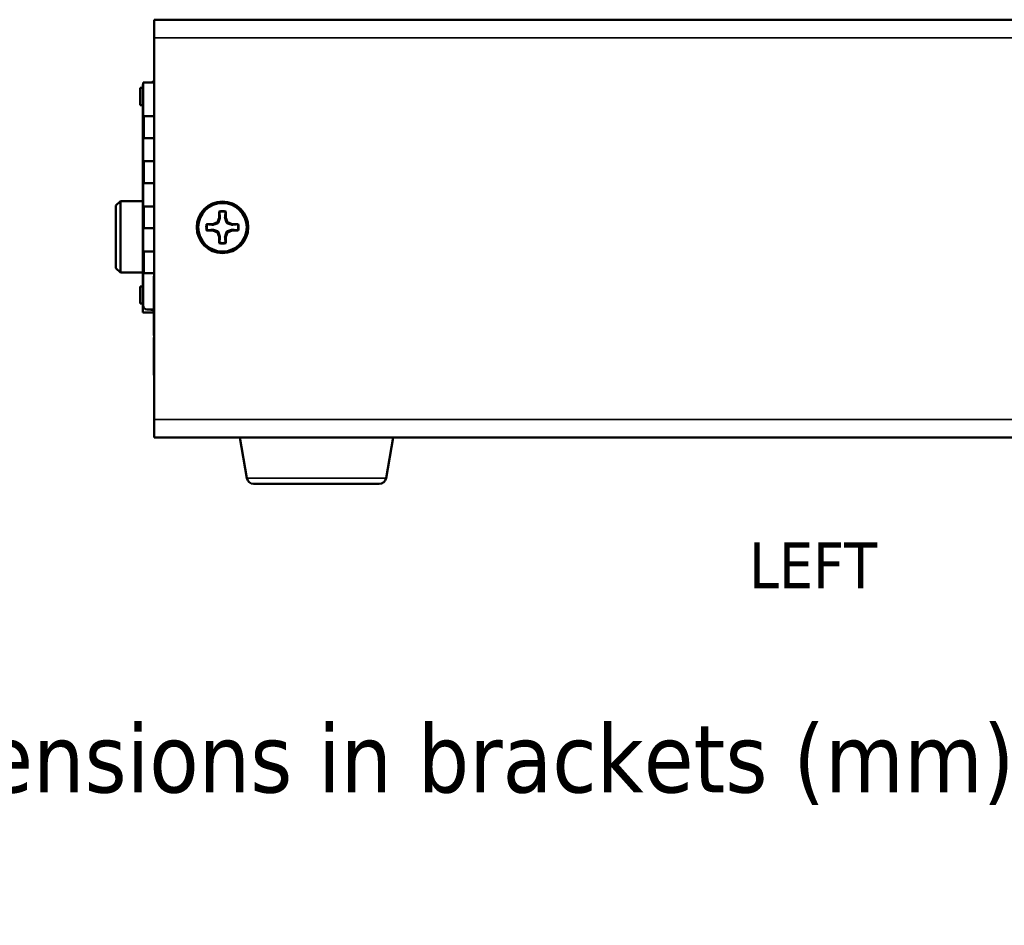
# Model space of a CAD drawing. Header units: inches. Extents: x 1.3 to 22.7, y 0.2 to 18.2.
# Tile 12 of 65: x 8.5 to 12.1, y 0.2 to 3.5. Entities that reach past the tile are written whole.
import ezdxf

# ---------------------------------------------------------------- set-up
doc = ezdxf.new("R2010")
doc.units = ezdxf.units.IN
doc.header["$LTSCALE"] = 0.833333
doc.header["$MEASUREMENT"] = 0
for name, color, linetype, lineweight in [('Symbol (ANSI)', 7, 'Continuous', 25), ('Visible (ANSI)', 7, 'Continuous', 50), ('Visible Narrow (ANSI)', 7, 'Continuous', 35)]:
    doc.layers.add(name, color=color, linetype=linetype, lineweight=lineweight)
doc.styles.add('Label Text (ANSI)', font='tahoma.ttf')
doc.styles.add('Note Text (ANSI)', font='tahoma.ttf')

msp = doc.modelspace()

# ---------------------------------------------------------------- linework, layer by layer
at = {"layer": 'Visible (ANSI)'}
for p, q in [((8.98063, 3.51761), (13.63481, 3.51761)), ((8.98063, 3.51761), (8.98063, 3.45194)), ((8.98063, 2.06244), (8.98063, 3.45194)), ((8.9287, 3.26906), (8.93865, 3.26906)), ((8.9287, 3.20672), (8.9287, 3.26906)), ((8.94018, 3.26906), (8.93865, 3.26906)), ((8.93865, 3.20672), (8.93865, 3.26906)), ((8.93938, 3.28161), (8.94018, 3.28161)), ((8.93938, 3.26906), (8.93938, 3.28161)), ((8.94018, 3.16637), (8.94018, 3.28907)), ((8.94018, 3.28907), (8.98063, 3.28907)), ((8.93865, 3.20672), (8.9287, 3.20672)), ((8.94018, 3.20672), (8.93865, 3.20672)), ((8.93938, 3.12553), (8.93938, 3.20672)), ((8.94018, 3.08697), (8.94018, 3.16637)), ((8.94018, 3.16637), (8.95018, 3.16637)), ((8.94258, 3.16637), (8.94258, 3.08697)), ((8.95018, 3.16637), (8.98063, 3.16637)), ((8.93938, 3.12553), (8.94018, 3.12553)), ((8.93938, 3.12553), (8.93938, 3.11094)), ((8.93938, 3.02761), (8.93938, 3.11094)), ((8.93938, 3.11094), (8.94018, 3.11094)), ((8.94018, 3.00232), (8.94018, 3.08697)), ((8.95018, 3.08697), (8.94018, 3.08697)), ((8.95018, 3.08697), (8.98063, 3.08697)), ((8.93938, 3.02761), (8.93938, 3.01303)), ((8.94018, 3.02761), (8.93938, 3.02761)), ((8.94018, 3.01303), (8.93938, 3.01303)), ((8.93938, 2.72136), (8.93938, 3.01303)), ((8.94018, 2.92293), (8.94018, 3.00232)), ((8.94018, 3.00232), (8.95018, 3.00232)), ((8.94258, 3.00232), (8.94258, 2.92293)), ((8.95018, 3.00232), (8.98063, 3.00232)), ((8.94018, 2.83828), (8.94018, 2.92293)), ((8.95018, 2.92293), (8.94018, 2.92293)), ((8.95018, 2.92293), (8.98063, 2.92293)), ((8.84046, 2.84099), (8.85713, 2.85765)), ((8.84046, 2.6139), (8.84046, 2.84099)), ((8.85713, 2.85765), (8.85713, 2.59724)), ((8.93938, 2.85765), (8.85713, 2.85765)), ((8.94018, 2.75889), (8.94018, 2.83828)), ((8.94018, 2.83828), (8.95018, 2.83828)), ((8.94258, 2.83828), (8.94258, 2.75889)), ((8.95018, 2.83828), (8.98063, 2.83828)), ((9.21702, 2.79689), (9.21029, 2.78065)), ((9.21702, 2.81985), (9.21702, 2.79689)), ((9.21973, 2.79635), (9.21702, 2.79689)), ((9.23786, 2.79635), (9.24057, 2.79689)), ((9.24057, 2.79689), (9.24057, 2.81985)), ((9.2473, 2.78065), (9.24057, 2.79689)), ((9.19406, 2.77393), (9.1711, 2.77393)), ((9.21029, 2.78065), (9.19406, 2.77393)), ((9.1946, 2.77122), (9.19406, 2.77393)), ((9.21342, 2.77753), (9.21029, 2.78065)), ((9.24417, 2.77753), (9.2473, 2.78065)), ((9.26354, 2.77393), (9.2473, 2.78065)), ((9.263, 2.77122), (9.26354, 2.77393)), ((9.2865, 2.77393), (9.26354, 2.77393)), ((8.94018, 2.67424), (8.94018, 2.75889)), ((8.95018, 2.75889), (8.94018, 2.75889)), ((8.95018, 2.75889), (8.98063, 2.75889)), ((9.1711, 2.75037), (9.19406, 2.75037)), ((9.1946, 2.75309), (9.19406, 2.75037)), ((9.19406, 2.75037), (9.21029, 2.74365)), ((9.21342, 2.74677), (9.21029, 2.74365)), ((9.21029, 2.74365), (9.21702, 2.72741)), ((9.21973, 2.72795), (9.21702, 2.72741)), ((9.21702, 2.72741), (9.21702, 2.70445)), ((9.23786, 2.72795), (9.24057, 2.72741)), ((9.24057, 2.72741), (9.2473, 2.74365)), ((9.24057, 2.70445), (9.24057, 2.72741)), ((9.24417, 2.74677), (9.2473, 2.74365)), ((9.2473, 2.74365), (9.26354, 2.75037)), ((9.263, 2.75309), (9.26354, 2.75037)), ((9.26354, 2.75037), (9.2865, 2.75037)), ((8.93938, 2.70678), (8.93938, 2.72136)), ((8.93938, 2.72136), (8.94018, 2.72136)), ((8.93938, 2.62344), (8.93938, 2.70678)), ((8.93938, 2.70678), (8.94018, 2.70678)), ((8.94018, 2.59484), (8.94018, 2.67424)), ((8.94018, 2.67424), (8.95018, 2.67424)), ((8.94258, 2.67424), (8.94258, 2.59484)), ((8.95018, 2.67424), (8.98063, 2.67424)), ((8.93938, 2.62344), (8.93938, 2.60886)), ((8.94018, 2.62344), (8.93938, 2.62344)), ((8.84046, 2.6139), (8.85713, 2.59724)), ((8.93938, 2.59724), (8.85713, 2.59724)), ((8.94018, 2.60886), (8.93938, 2.60886)), ((8.93938, 2.5466), (8.93938, 2.60886)), ((8.94018, 2.47726), (8.94018, 2.59484)), ((8.95018, 2.59484), (8.94018, 2.59484)), ((8.95018, 2.59484), (8.98063, 2.59484)), ((8.97896, 2.38487), (8.97896, 2.58453)), ((8.98063, 2.58453), (8.97896, 2.58453)), ((8.9287, 2.5466), (8.93865, 2.5466)), ((8.9287, 2.5466), (8.9287, 2.48427)), ((8.94018, 2.5466), (8.93865, 2.5466)), ((8.93865, 2.5466), (8.93865, 2.48427)), ((8.93865, 2.48427), (8.9287, 2.48427)), ((8.94018, 2.48427), (8.93865, 2.48427)), ((8.93938, 2.45244), (8.93938, 2.48427)), ((8.97896, 2.45244), (8.93938, 2.45244)), ((8.95495, 2.4625), (8.97896, 2.4625)), ((8.98063, 2.38487), (8.97896, 2.38487)), ((8.97896, 2.38487), (8.97896, 2.36786)), ((8.98063, 2.36786), (8.97896, 2.36786)), ((8.98063, 2.36057), (8.97896, 2.36057)), ((8.98063, 2.35911), (8.97896, 2.35911)), ((8.97896, 2.35911), (8.97896, 2.34927)), ((8.98063, 2.34927), (8.97896, 2.34927)), ((8.97896, 2.34927), (8.97896, 2.3238)), ((8.98063, 2.3238), (8.97896, 2.3238)), ((8.97896, 2.3238), (8.97896, 2.31395)), ((8.98063, 2.31395), (8.97896, 2.31395)), ((8.97896, 2.31395), (8.97896, 2.30982)), ((8.98063, 2.30982), (8.97896, 2.30982)), ((8.98063, 2.30839), (8.97896, 2.30839)), ((8.97896, 2.30839), (8.97896, 2.30551)), ((8.98063, 2.30551), (8.97896, 2.30551)), ((8.98063, 2.3042), (8.97896, 2.3042)), ((8.97896, 2.3042), (8.97896, 2.29534)), ((8.98063, 2.29534), (8.97896, 2.29534)), ((8.97896, 2.29534), (8.97896, 2.2292)), ((8.98063, 2.2292), (8.97896, 2.2292)), ((8.98063, 2.22794), (8.97896, 2.22794)), ((8.97896, 2.22794), (8.97896, 2.22506)), ((8.98063, 2.22506), (8.97896, 2.22506)), ((8.97896, 2.22506), (8.97896, 2.22503)), ((8.98063, 2.22503), (8.97896, 2.22503)), ((8.98063, 2.22363), (8.97896, 2.22363)), ((8.98063, 2.06244), (8.98063, 1.99678)), ((13.63481, 1.99678), (8.98063, 1.99678)), ((9.31765, 1.84894), (9.29158, 1.99678)), ((9.82396, 1.84894), (9.85003, 1.99678)), ((9.79934, 1.82828), (9.34227, 1.82828))]:
    msp.add_line(p, q, dxfattribs=at)
for radius in [0.09375, 0.08833]:
    msp.add_circle((9.2288, 2.76215), radius, dxfattribs=at)
for centre, radius, start, end in [((8.96348, 3.314), 0.02493, 270, 313.46161), ((9.2288, 2.76215), 0.05889, 78.46304, 101.53696), ((9.2288, 2.76215), 0.05736, 78.66038, 101.33962), ((9.2288, 2.76215), 0.05889, 168.46304, 191.53696), ((9.2288, 2.76215), 0.05736, 168.66038, 191.33962), ((9.2288, 2.76215), 0.05736, 348.66038, 11.33962), ((9.2288, 2.76215), 0.05889, 348.46304, 11.53696), ((9.2288, 2.76215), 0.05889, 258.46304, 281.53696), ((9.2288, 2.76215), 0.05736, 258.66038, 281.33962), ((8.95495, 2.47726), 0.01476, 180, 270), ((8.96512, 2.43917), 0.02333, 53.59408, 90), ((9.34227, 1.85328), 0.025, 190, 270), ((9.79934, 1.85328), 0.025, 270, 350)]:
    msp.add_arc(centre, radius, start, end, dxfattribs=at)
for points, weights in [([(9.21342, 2.77753), (9.21595, 2.78447), (9.21973, 2.79635)], [2.81776863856, 2.6044802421, 2.07391766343]), ([(9.21752, 2.81839), (9.21727, 2.81911), (9.21702, 2.81985)], [1.01218915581, 1.01172679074, 1.01110160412]), ([(9.21973, 2.79635), (9.21889, 2.80473), (9.21752, 2.81839)], [2.37346205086, 1.9683578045, 1.53696783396]), ([(9.24007, 2.81839), (9.2387, 2.80473), (9.23786, 2.79635)], [1.53696783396, 1.9683578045, 2.37346205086]), ([(9.23786, 2.79635), (9.24164, 2.78447), (9.24417, 2.77753)], [2.07391766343, 2.6044802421, 2.81776863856]), ([(9.24007, 2.81839), (9.24032, 2.81911), (9.24057, 2.81985)], [1.01218915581, 1.01172679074, 1.01110160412]), ([(9.17256, 2.77343), (9.17184, 2.77368), (9.1711, 2.77393)], [1.01218915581, 1.01172679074, 1.01110160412]), ([(9.17256, 2.77343), (9.18622, 2.77205), (9.1946, 2.77122)], [1.53696783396, 1.9683578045, 2.37346205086]), ([(9.1946, 2.77122), (9.20648, 2.775), (9.21342, 2.77753)], [2.07391766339, 2.60448024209, 2.81776863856]), ([(9.24417, 2.77753), (9.25111, 2.775), (9.263, 2.77122)], [2.81776863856, 2.60448024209, 2.07391766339]), ([(9.263, 2.77122), (9.27137, 2.77205), (9.28504, 2.77343)], [2.37346205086, 1.9683578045, 1.53696783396]), ([(9.28504, 2.77343), (9.28576, 2.77368), (9.2865, 2.77393)], [1.01218915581, 1.01172679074, 1.01110160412]), ([(9.17256, 2.75087), (9.17184, 2.75063), (9.1711, 2.75037)], [1.01218915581, 1.01172679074, 1.01110160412]), ([(9.1946, 2.75309), (9.18622, 2.75225), (9.17256, 2.75087)], [2.37346205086, 1.9683578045, 1.53696783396]), ([(9.21342, 2.74677), (9.20648, 2.74931), (9.1946, 2.75309)], [2.81776863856, 2.60448024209, 2.07391766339]), ([(9.21973, 2.72795), (9.21595, 2.73984), (9.21342, 2.74677)], [2.07391766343, 2.6044802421, 2.81776863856]), ([(9.21752, 2.70591), (9.21889, 2.71958), (9.21973, 2.72795)], [1.53696783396, 1.9683578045, 2.37346205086]), ([(9.24417, 2.74677), (9.24164, 2.73984), (9.23786, 2.72795)], [2.81776863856, 2.60448024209, 2.07391766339]), ([(9.23786, 2.72795), (9.2387, 2.71958), (9.24007, 2.70591)], [2.37346205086, 1.9683578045, 1.53696783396]), ([(9.263, 2.75309), (9.25111, 2.74931), (9.24417, 2.74677)], [2.07391766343, 2.6044802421, 2.81776863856]), ([(9.28504, 2.75087), (9.27137, 2.75225), (9.263, 2.75309)], [1.53696783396, 1.9683578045, 2.37346205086]), ([(9.28504, 2.75087), (9.28576, 2.75063), (9.2865, 2.75037)], [1.01218915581, 1.01172679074, 1.01110160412]), ([(9.21752, 2.70591), (9.21727, 2.70519), (9.21702, 2.70445)], [1.01218915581, 1.01172679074, 1.01110160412]), ([(9.24007, 2.70591), (9.24032, 2.70519), (9.24057, 2.70445)], [1.01218915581, 1.01172679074, 1.01110160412])]:
    msp.add_rational_spline(points, weights, degree=2, dxfattribs=at)
for points in [[(8.97896, 2.36057), (8.97896, 2.35999), (8.97896, 2.35911)], [(8.97896, 2.30982), (8.97896, 2.30925), (8.97896, 2.30839)], [(8.97896, 2.30551), (8.97896, 2.30499), (8.97896, 2.3042)], [(8.97896, 2.2292), (8.97896, 2.22844), (8.97896, 2.22794)], [(8.97896, 2.22503), (8.97896, 2.22419), (8.97896, 2.22363)]]:
    msp.add_open_spline(points, degree=2, dxfattribs=at)
at = {"layer": 'Visible Narrow (ANSI)'}
for p, q in [((13.63481, 3.45194), (8.98063, 3.45194)), ((8.98063, 2.06244), (13.63481, 2.06244)), ((9.31765, 1.84894), (9.82396, 1.84894))]:
    msp.add_line(p, q, dxfattribs=at)

# ---------------------------------------------------------------- texts
at = {"layer": 'Symbol (ANSI)', "insert": (11.14443, 1.44836), "char_height": 0.166667, "attachment_point": 7, "line_spacing_factor": 3.081222, "style": 'Label Text (ANSI)'}
msp.add_mtext('LEFT', dxfattribs=at)
at = {"layer": 'Symbol (ANSI)', "insert": (1.34608, 0.95534), "char_height": 0.25, "width": 11.0190434, "attachment_point": 1, "style": 'Note Text (ANSI)'}
msp.add_mtext('{\\fTahoma|b0|i0;\\H0.2500;Note: Dimensions are in inches with metric dimensions in brackets (mm)}', dxfattribs=at)

doc.saveas('drawing.dxf')
